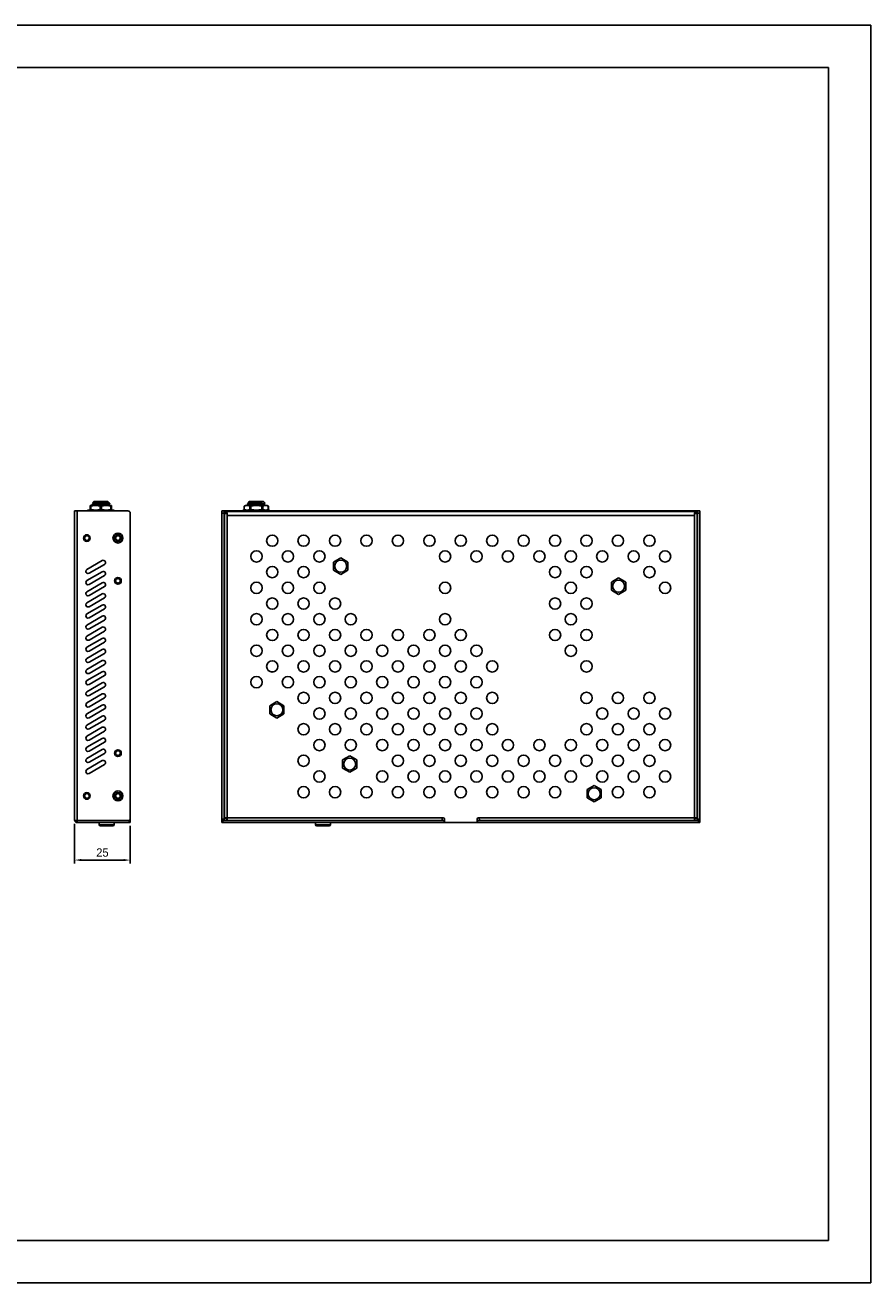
# Model space of a CAD drawing. Header units: millimetres. Extents: x 0 to 800, y 0 to 566.
# Tile 5 of 5: x 419 to 800, y 0 to 566. Entities that reach past the tile are written whole.
import ezdxf

# ---------------------------------------------------------------- set-up
doc = ezdxf.new("R2010")
doc.units = ezdxf.units.MM
doc.layers.add('标注', color=7, linetype='Continuous')
doc.dimstyles.get("Standard").update_dxf_attribs({"dimscale": 1.5, "dimtxt": 2.5, "dimasz": 2, "dimexe": 1, "dimexo": 1, "dimgap": 1, "dimtad": 1, "dimtoh": 1, "dimdsep": 46, "dimtxsty": 'Standard', "dimcen": 0, "dimclrd": 3, "dimclre": 3, "dimadec": 0, "dimazin": 0, "dimtp": 0.01, "dimtm": 0.01, "dimtfac": 1, "dimtofl": 0, "dimtmove": 0, "dimatfit": 3, "dimfxl": 0, "dimtolj": 1, "dimarcsym": 0})

# ---------------------------------------------------------------- blocks, each defined once
blk = doc.blocks.new('*D3')
at = {"layer": 'Defpoints', "color": 0}
for p in [(441.75, 208.01), (466.75, 207.01), (466.75, 190.17)]:
    blk.add_point(p, dxfattribs=at)
at = {"layer": '标注', "color": 3, "lineweight": -2}
for p, q in [((441.75, 206.51), (441.75, 188.67)), ((466.75, 205.51), (466.75, 188.67)), ((444.75, 190.17), (463.75, 190.17))]:
    blk.add_line(p, q, dxfattribs=at)
at = {"layer": '标注', "color": 3}
for points in [[(444.75, 190.67), (444.75, 189.67), (441.75, 190.17)], [(463.75, 190.67), (463.75, 189.67), (466.75, 190.17)]]:
    blk.add_solid(points, dxfattribs=at)
at = {"layer": '标注', "color": 0, "insert": (454.25, 193.54), "char_height": 3.75, "attachment_point": 5}
blk.add_mtext('\\A1;25', dxfattribs=at)

msp = doc.modelspace()

# ---------------------------------------------------------------- linework, layer by layer
at = {"linetype": 'Continuous'}
for p, q in [((0, 565.714), (800, 565.714)), ((800, 0), (800, 565.714)), ((19.048, 546.667), (780.952, 546.667)), ((780.952, 19.048), (780.952, 546.667)), ((19.048, 19.048), (780.952, 19.048)), ((0, 0), (800, 0))]:
    msp.add_line(p, q, dxfattribs=at)
at = {"color": 7, "linetype": 'Continuous'}
for p, q in [((450.352, 351.413), (449.814, 350.875)), ((449.814, 350.875), (449.818, 350.863)), ((449.818, 350.863), (450.23, 350.624)), ((450.352, 351.413), (456.752, 351.413)), ((453.473, 350.79), (453.547, 350.794)), ((453.547, 350.794), (453.622, 350.798)), ((456.752, 351.413), (456.895, 351.271)), ((456.87, 351.107), (456.87, 351.247)), ((457.257, 350.893), (456.875, 351.115)), ((456.895, 351.271), (456.89, 351.258)), ((457.316, 350.85), (457.257, 350.893)), ((457.552, 350.613), (457.316, 350.85)), ((520.198, 350.815), (519.513, 350.418)), ((519.958, 351.073), (520.298, 351.413)), ((519.958, 351.073), (519.962, 351.061)), ((519.962, 351.061), (520.175, 350.937)), ((520.18, 350.944), (520.18, 350.805)), ((520.298, 351.413), (526.698, 351.413)), ((526.19, 351.295), (524.132, 351.295)), ((527.434, 350.677), (526.698, 351.413)), ((441.752, 347.213), (441.752, 208.013)), ((465.752, 347.213), (441.752, 347.213)), ((442.952, 347.213), (442.952, 208.013)), ((447.552, 347.213), (447.552, 347.613)), ((447.552, 347.613), (459.552, 347.613)), ((448.81, 349.613), (448.752, 349.61)), ((448.752, 347.616), (448.752, 349.61)), ((448.81, 349.613), (458.295, 349.613)), ((449.002, 349.406), (449.002, 347.821)), ((449.552, 349.776), (449.552, 350.088)), ((449.552, 349.776), (449.567, 349.759)), ((450.252, 350.502), (449.567, 350.105)), ((449.567, 349.759), (449.818, 349.613)), ((450.234, 350.632), (450.234, 350.492)), ((450.252, 350.502), (450.258, 350.506)), ((452.555, 349.634), (452.877, 349.654)), ((452.877, 349.654), (454.231, 349.735)), ((453.302, 349.406), (453.302, 347.821)), ((453.802, 349.406), (453.802, 347.821)), ((454.231, 349.735), (454.558, 349.756)), ((456.853, 349.986), (457.538, 350.384)), ((456.87, 349.857), (456.87, 349.997)), ((457.308, 349.613), (456.875, 349.865)), ((457.552, 350.613), (457.058, 350.613)), ((457.552, 350.401), (457.538, 350.384)), ((457.552, 350.401), (457.552, 350.613)), ((458.102, 349.406), (458.102, 347.821)), ((458.295, 349.613), (458.353, 349.61)), ((458.352, 349.61), (458.352, 347.616)), ((459.552, 347.213), (459.552, 347.613)), ((466.752, 208.513), (466.752, 346.213)), ((507.998, 208.013), (507.998, 347.213)), ((507.998, 347.213), (517.498, 347.213)), ((508.998, 346.213), (507.998, 346.213)), ((508.998, 208.013), (508.998, 347.213)), ((509.198, 347.213), (509.198, 347.013)), ((509.198, 347.013), (509.198, 346.013)), ((509.198, 347.013), (721.798, 347.013)), ((509.198, 208.013), (509.198, 346.013)), ((509.198, 346.013), (510.398, 346.013)), ((510.398, 345.213), (510.398, 346.394)), ((510.398, 209.213), (510.398, 345.213)), ((510.398, 345.213), (720.598, 345.213)), ((517.498, 347.013), (517.498, 347.613)), ((517.498, 347.613), (529.498, 347.613)), ((518.033, 349.367), (518.033, 347.859)), ((518.1, 349.406), (518.1, 347.821)), ((518.755, 349.613), (528.24, 349.613)), ((519.498, 350.401), (519.513, 350.418)), ((519.498, 350.088), (519.498, 350.401)), ((519.498, 350.088), (519.513, 350.071)), ((519.513, 350.071), (520.175, 349.687)), ((520.18, 349.694), (520.18, 349.613)), ((520.582, 349.406), (520.582, 347.821)), ((521.015, 349.406), (521.015, 347.821)), ((527.003, 350.613), (521.571, 350.613)), ((522.478, 349.795), (522.815, 349.816)), ((522.815, 349.816), (522.995, 349.827)), ((522.995, 349.827), (524.103, 349.893)), ((524.103, 349.893), (524.159, 349.897)), ((524.159, 349.897), (524.498, 349.918)), ((525.981, 349.406), (525.981, 347.821)), ((526.414, 349.406), (526.414, 347.821)), ((526.798, 350.299), (527.431, 350.666)), ((526.816, 350.169), (526.816, 350.309)), ((527.483, 349.793), (526.82, 350.177)), ((527.435, 350.676), (527.431, 350.666)), ((527.498, 349.776), (527.483, 349.793)), ((527.498, 349.613), (527.498, 349.776)), ((527.498, 349.776), (527.498, 349.773)), ((528.896, 349.406), (528.896, 347.821)), ((528.963, 349.367), (528.963, 347.859)), ((529.498, 347.013), (529.498, 347.613)), ((529.498, 347.213), (722.998, 347.213)), ((720.598, 346.394), (720.598, 345.213)), ((721.798, 346.013), (720.598, 346.013)), ((720.598, 345.213), (720.598, 209.213)), ((721.798, 347.013), (721.798, 347.213)), ((721.798, 347.013), (721.798, 346.013)), ((721.798, 208.013), (721.798, 346.013)), ((721.998, 208.013), (721.998, 347.213)), ((721.998, 346.213), (722.998, 346.213)), ((722.998, 347.213), (722.998, 208.013)), ((447.252, 336.513), (447.252, 336.063)), ((447.252, 333.513), (447.252, 333.963)), ((461.252, 336.513), (461.252, 336.063)), ((461.252, 333.513), (461.252, 333.963)), ((454.181, 324.879), (447.252, 320.879)), ((448.252, 319.147), (455.181, 323.147)), ((561.498, 326.058), (558.298, 324.211)), ((558.298, 324.211), (558.298, 320.516)), ((564.698, 324.211), (561.498, 326.058)), ((564.698, 320.516), (564.698, 324.211)), ((454.181, 319.879), (447.252, 315.879)), ((448.252, 314.147), (455.181, 318.147)), ((461.252, 317.263), (461.252, 316.813)), ((558.298, 320.516), (561.498, 318.668)), ((561.498, 318.668), (564.698, 320.516)), ((686.498, 317.058), (683.298, 315.211)), ((689.698, 315.211), (686.498, 317.058)), ((454.181, 314.879), (447.252, 310.879)), ((448.252, 309.147), (455.181, 313.147)), ((461.252, 314.263), (461.252, 314.713)), ((683.298, 315.211), (683.298, 311.516)), ((683.298, 311.516), (686.498, 309.668)), ((686.498, 309.668), (689.698, 311.516)), ((689.698, 311.516), (689.698, 315.211)), ((454.181, 309.879), (447.252, 305.879)), ((448.252, 304.147), (455.181, 308.147)), ((454.181, 304.879), (447.252, 300.879)), ((454.181, 299.879), (447.252, 295.879)), ((448.252, 299.147), (455.181, 303.147)), ((454.181, 294.879), (447.252, 290.879)), ((448.252, 294.147), (455.181, 298.147)), ((454.181, 289.879), (447.252, 285.879)), ((448.252, 289.147), (455.181, 293.147)), ((454.181, 284.879), (447.252, 280.879)), ((448.252, 284.147), (455.181, 288.147)), ((448.252, 279.147), (455.181, 283.147)), ((454.181, 279.879), (447.252, 275.879)), ((448.252, 274.147), (455.181, 278.147)), ((454.181, 274.879), (447.252, 270.879)), ((448.252, 269.147), (455.181, 273.147)), ((530.382, 274.763), (530.908, 274.763)), ((454.181, 269.879), (447.252, 265.879)), ((448.252, 264.147), (455.181, 268.147)), ((454.181, 264.879), (447.252, 260.879)), ((448.252, 259.147), (455.181, 263.147)), ((532.748, 261.458), (529.548, 259.611)), ((535.948, 259.611), (532.748, 261.458)), ((454.181, 259.879), (447.252, 255.879)), ((454.181, 254.879), (447.252, 250.879)), ((448.252, 254.147), (455.181, 258.147)), ((529.548, 259.611), (529.548, 255.916)), ((529.548, 255.916), (532.748, 254.068)), ((532.748, 254.068), (535.948, 255.916)), ((535.948, 255.916), (535.948, 259.611)), ((454.181, 249.879), (447.252, 245.879)), ((448.252, 249.147), (455.181, 253.147)), ((454.181, 244.879), (447.252, 240.879)), ((448.252, 244.147), (455.181, 248.147)), ((454.181, 239.879), (447.252, 235.879)), ((448.252, 239.147), (455.181, 243.147)), ((448.252, 234.147), (455.181, 238.147)), ((461.252, 239.763), (461.252, 239.313)), ((454.181, 234.879), (447.252, 230.879)), ((448.252, 229.147), (455.181, 233.147)), ((461.252, 236.763), (461.252, 237.213)), ((565.498, 237.058), (562.298, 235.211)), ((562.298, 235.211), (562.298, 231.516)), ((568.698, 235.211), (565.498, 237.058)), ((568.698, 231.516), (568.698, 235.211)), ((451.051, 230.763), (450.952, 230.763)), ((562.298, 231.516), (565.498, 229.668)), ((565.498, 229.668), (568.698, 231.516)), ((675.498, 223.708), (672.298, 221.861)), ((672.298, 221.861), (672.298, 218.166)), ((678.698, 221.861), (675.498, 223.708)), ((678.698, 218.166), (678.698, 221.861)), ((447.252, 220.513), (447.252, 220.063)), ((447.252, 217.513), (447.252, 217.963)), ((461.252, 220.513), (461.252, 220.063)), ((461.252, 217.513), (461.252, 217.963)), ((627.181, 220.173), (627.348, 220.173)), ((627.348, 219.973), (627.213, 219.973)), ((627.348, 219.973), (627.348, 220.173)), ((672.298, 218.166), (675.498, 216.318)), ((675.498, 216.318), (678.698, 218.166)), ((441.752, 208.013), (466.252, 208.013)), ((442.46, 208.013), (441.841, 207.761)), ((442.952, 207.013), (442.952, 208.013)), ((442.952, 207.013), (466.752, 207.013)), ((452.822, 206.013), (452.822, 207.013)), ((452.822, 206.013), (459.482, 206.013)), ((453.322, 205.513), (458.982, 205.513)), ((459.482, 206.013), (459.482, 207.013)), ((466.252, 208.013), (466.752, 208.013)), ((466.252, 208.013), (466.252, 207.013)), ((466.752, 208.013), (466.752, 208.513)), ((466.752, 208.013), (466.752, 207.013)), ((508.998, 208.513), (507.998, 208.513)), ((507.998, 208.013), (507.998, 207.013)), ((507.998, 208.013), (608.098, 208.013)), ((608.098, 207.013), (507.998, 207.013)), ((508.498, 208.013), (508.498, 207.013)), ((509.198, 209.213), (510.398, 209.213)), ((510.198, 209.013), (509.198, 209.013)), ((510.198, 208.013), (510.198, 209.213)), ((510.198, 208.213), (510.398, 208.213)), ((510.398, 208.013), (510.398, 209.213)), ((510.398, 209.213), (607.598, 209.213)), ((550.168, 206.013), (550.168, 207.013)), ((550.168, 206.013), (556.828, 206.013)), ((550.668, 205.513), (556.328, 205.513)), ((556.828, 206.013), (556.828, 207.013)), ((607.098, 208.013), (607.098, 208.227)), ((607.998, 207.013), (607.998, 208.013)), ((608.098, 207.013), (608.098, 208.713)), ((608.098, 207.013), (622.898, 207.013)), ((622.898, 207.013), (622.898, 208.713)), ((622.898, 208.013), (722.998, 208.013)), ((722.998, 207.013), (622.898, 207.013)), ((622.998, 207.013), (622.998, 208.013)), ((623.398, 209.213), (720.598, 209.213)), ((623.898, 208.013), (623.898, 208.227)), ((721.798, 209.213), (720.598, 209.213)), ((720.598, 208.013), (720.598, 209.213)), ((720.598, 208.213), (720.798, 208.213)), ((720.798, 208.013), (720.798, 209.213)), ((720.798, 209.013), (721.798, 209.013)), ((721.998, 208.513), (722.998, 208.513)), ((722.498, 208.013), (722.498, 207.013)), ((722.998, 208.013), (722.998, 207.013))]:
    msp.add_line(p, q, dxfattribs=at)
for centre, radius in [((447.252, 335.013), 1.5), ((447.252, 335.013), 1.05), ((461.252, 335.013), 2.25), ((461.252, 335.013), 1.5), ((461.252, 335.013), 1.05), ((530.645, 333.832), 2.542), ((544.787, 333.832), 2.542), ((558.929, 333.832), 2.542), ((573.071, 333.832), 2.542), ((587.214, 333.832), 2.542), ((601.356, 333.832), 2.542), ((615.498, 333.832), 2.542), ((629.64, 333.832), 2.542), ((643.782, 333.832), 2.542), ((657.924, 333.832), 2.542), ((672.066, 333.832), 2.542), ((686.209, 333.832), 2.542), ((700.351, 333.832), 2.542), ((523.574, 326.761), 2.542), ((537.716, 326.761), 2.542), ((551.858, 326.761), 2.542), ((608.427, 326.761), 2.542), ((622.569, 326.761), 2.542), ((636.711, 326.761), 2.542), ((650.853, 326.761), 2.542), ((664.995, 326.761), 2.542), ((679.138, 326.761), 2.542), ((693.28, 326.761), 2.542), ((707.422, 326.761), 2.542), ((561.498, 322.363), 2.7), ((461.252, 315.763), 1.5), ((461.252, 315.763), 1.05), ((530.645, 319.69), 2.542), ((544.787, 319.69), 2.542), ((657.924, 319.69), 2.542), ((672.066, 319.69), 2.542), ((700.351, 319.69), 2.542), ((523.574, 312.618), 2.542), ((537.716, 312.618), 2.542), ((551.858, 312.618), 2.542), ((608.427, 312.618), 2.542), ((664.995, 312.618), 2.542), ((686.498, 313.363), 2.7), ((707.422, 312.618), 2.542), ((530.645, 305.547), 2.542), ((544.787, 305.547), 2.542), ((558.929, 305.547), 2.542), ((657.924, 305.547), 2.542), ((672.066, 305.547), 2.542), ((523.574, 298.476), 2.542), ((537.716, 298.476), 2.542), ((551.858, 298.476), 2.542), ((566, 298.476), 2.542), ((608.427, 298.476), 2.542), ((664.995, 298.476), 2.542), ((530.645, 291.405), 2.542), ((544.787, 291.405), 2.542), ((558.929, 291.405), 2.542), ((573.071, 291.405), 2.542), ((587.214, 291.405), 2.542), ((601.356, 291.405), 2.542), ((615.498, 291.405), 2.542), ((657.924, 291.405), 2.542), ((672.066, 291.405), 2.542), ((523.574, 284.334), 2.542), ((537.716, 284.334), 2.542), ((551.858, 284.334), 2.542), ((566, 284.334), 2.542), ((580.143, 284.334), 2.542), ((594.285, 284.334), 2.542), ((608.427, 284.334), 2.542), ((622.569, 284.334), 2.542), ((664.995, 284.334), 2.542), ((530.645, 277.263), 2.542), ((544.787, 277.263), 2.542), ((558.929, 277.263), 2.542), ((573.071, 277.263), 2.542), ((587.214, 277.263), 2.542), ((601.356, 277.263), 2.542), ((615.498, 277.263), 2.542), ((629.64, 277.263), 2.542), ((672.066, 277.263), 2.542), ((523.574, 270.192), 2.542), ((537.716, 270.192), 2.542), ((551.858, 270.192), 2.542), ((566, 270.192), 2.542), ((580.143, 270.192), 2.542), ((594.285, 270.192), 2.542), ((608.427, 270.192), 2.542), ((622.569, 270.192), 2.542), ((532.748, 257.763), 2.7), ((544.787, 263.121), 2.542), ((558.929, 263.121), 2.542), ((573.071, 263.121), 2.542), ((587.214, 263.121), 2.542), ((601.356, 263.121), 2.542), ((615.498, 263.121), 2.542), ((629.64, 263.121), 2.542), ((672.066, 263.121), 2.542), ((686.209, 263.121), 2.542), ((700.351, 263.121), 2.542), ((551.858, 256.05), 2.542), ((566, 256.05), 2.542), ((580.143, 256.05), 2.542), ((594.285, 256.05), 2.542), ((608.427, 256.05), 2.542), ((622.569, 256.05), 2.542), ((679.138, 256.05), 2.542), ((693.28, 256.05), 2.542), ((707.422, 256.05), 2.542), ((544.787, 248.979), 2.542), ((558.929, 248.979), 2.542), ((573.071, 248.979), 2.542), ((587.214, 248.979), 2.542), ((601.356, 248.979), 2.542), ((615.498, 248.979), 2.542), ((629.64, 248.979), 2.542), ((672.066, 248.979), 2.542), ((686.209, 248.979), 2.542), ((700.351, 248.979), 2.542), ((551.858, 241.908), 2.542), ((566, 241.908), 2.542), ((580.143, 241.908), 2.542), ((594.285, 241.908), 2.542), ((608.427, 241.908), 2.542), ((622.569, 241.908), 2.542), ((636.711, 241.908), 2.542), ((650.853, 241.908), 2.542), ((664.995, 241.908), 2.542), ((679.138, 241.908), 2.542), ((693.28, 241.908), 2.542), ((707.422, 241.908), 2.542), ((461.252, 238.263), 1.5), ((461.252, 238.263), 1.05), ((544.787, 234.837), 2.542), ((565.498, 233.363), 2.7), ((587.214, 234.837), 2.542), ((601.356, 234.837), 2.542), ((615.498, 234.837), 2.542), ((629.64, 234.837), 2.542), ((643.782, 234.837), 2.542), ((657.924, 234.837), 2.542), ((672.066, 234.837), 2.542), ((686.209, 234.837), 2.542), ((700.351, 234.837), 2.542), ((551.858, 227.766), 2.542), ((580.143, 227.766), 2.542), ((594.285, 227.766), 2.542), ((608.427, 227.766), 2.542), ((622.569, 227.766), 2.542), ((636.711, 227.766), 2.542), ((650.853, 227.766), 2.542), ((664.995, 227.766), 2.542), ((679.138, 227.766), 2.542), ((693.28, 227.766), 2.542), ((707.422, 227.766), 2.542), ((461.252, 219.013), 2.25), ((544.787, 220.695), 2.542), ((558.929, 220.695), 2.542), ((573.071, 220.695), 2.542), ((587.214, 220.695), 2.542), ((601.356, 220.695), 2.542), ((615.498, 220.695), 2.542), ((629.64, 220.695), 2.542), ((643.782, 220.695), 2.542), ((657.924, 220.695), 2.542), ((675.498, 220.013), 2.7), ((686.209, 220.695), 2.542), ((700.351, 220.695), 2.542), ((447.252, 219.013), 1.5), ((447.252, 219.013), 1.05), ((461.252, 219.013), 1.5), ((461.252, 219.013), 1.05)]:
    msp.add_circle(centre, radius, dxfattribs=at)
for centre, radius, start, end in [((449.823, 350.866), 0.0126, 132.63152, 134.97453), ((460.5, 223.031), 126.852, 93.59114, 93.73532), ((465.752, 346.213), 1, 0, 90), ((519.035, 347.85), 1.818, 121.02276, 123.46197), ((519.245, 347.347), 2.356, 119.44526, 120.97293), ((519.248, 349.884), 2.361, 239.02859, 240.55323), ((519.047, 349.395), 1.84, 236.55283, 238.96217), ((519.035, 349.376), 1.818, 236.53803, 238.97724), ((519.203, 347.42), 2.271, 119.07083, 119.43794), ((519.203, 349.806), 2.271, 240.56206, 240.92917), ((518.944, 348.006), 1.638, 116.24645, 121.09022), ((518.96, 349.251), 1.672, 238.95928, 243.70376), ((518.944, 349.22), 1.638, 238.90978, 243.75355), ((518.878, 348.14), 1.488, 112.65315, 116.25617), ((518.886, 349.103), 1.507, 243.76665, 247.32403), ((518.878, 349.086), 1.488, 243.74383, 247.34685), ((518.837, 348.239), 1.381, 108.43865, 112.68075), ((518.843, 349.003), 1.397, 247.34491, 251.53569), ((518.837, 348.987), 1.381, 247.31925, 251.56135), ((518.809, 348.327), 1.289, 103.3921, 108.4675), ((518.813, 348.913), 1.303, 251.55955, 256.58085), ((518.809, 348.9), 1.289, 251.5325, 256.6079), ((518.797, 348.375), 1.239, 100.17048, 103.38661), ((518.797, 348.851), 1.239, 256.61339, 259.82952), ((518.79, 348.413), 1.2, 91.67228, 100.17707), ((518.79, 348.813), 1.2, 259.82293, 268.32772), ((519.794, 347.734), 1.86, 77.59095, 80.39395), ((526.745, 350.391), 0.107, 297.44262, 300.08388), ((528.205, 348.413), 1.2, 79.82293, 88.32772), ((528.205, 348.813), 1.2, 271.67228, 280.17707), ((528.199, 348.375), 1.239, 76.61339, 79.82952), ((528.199, 348.851), 1.239, 280.17048, 283.38661), ((528.187, 348.327), 1.289, 71.5325, 76.6079), ((528.183, 348.913), 1.303, 283.41915, 288.44045), ((528.187, 348.9), 1.289, 283.3921, 288.4675), ((528.159, 348.239), 1.381, 67.31925, 71.56135), ((528.153, 349.003), 1.397, 288.46431, 292.65509), ((528.159, 348.987), 1.381, 288.43865, 292.68075), ((528.118, 348.14), 1.488, 63.74383, 67.34685), ((528.11, 349.103), 1.507, 292.67597, 296.23335), ((528.118, 349.086), 1.488, 292.65315, 296.25617), ((528.052, 348.006), 1.638, 58.90949, 63.75355), ((528.036, 349.251), 1.672, 296.29624, 301.04072), ((527.759, 347.362), 2.339, 59.02267, 60.91825), ((527.749, 349.882), 2.359, 299.08998, 300.9691), ((527.961, 347.85), 1.818, 56.53803, 58.97696), ((527.949, 349.395), 1.84, 301.03783, 303.44717), ((454.681, 324.013), 1, 300, 120), ((447.752, 320.013), 1, 120, 300), ((454.681, 319.013), 1, 300, 120), ((447.752, 315.013), 1, 120, 300), ((454.681, 314.013), 1, 300, 120), ((447.752, 310.013), 1, 120, 300), ((447.752, 305.013), 1, 120, 300), ((454.681, 309.013), 1, 300, 120), ((447.752, 300.013), 1, 120, 300), ((454.681, 304.013), 1, 300, 120), ((454.681, 299.013), 1, 300, 120), ((447.752, 295.013), 1, 120, 300), ((454.681, 294.013), 1, 300, 120), ((447.752, 290.013), 1, 120, 300), ((454.681, 289.013), 1, 300, 120), ((447.752, 285.013), 1, 120, 300), ((454.681, 284.013), 1, 300, 120), ((447.752, 280.013), 1, 120, 300), ((454.681, 279.013), 1, 300, 120), ((447.752, 275.013), 1, 120, 300), ((454.681, 274.013), 1, 300, 120), ((447.752, 270.013), 1, 120, 300), ((454.681, 269.013), 1, 300, 120), ((447.752, 265.013), 1, 120, 300), ((447.752, 260.013), 1, 120, 300), ((454.681, 264.013), 1, 300, 120), ((447.752, 255.013), 1, 120, 300), ((454.681, 259.013), 1, 300, 120), ((454.681, 254.013), 1, 300, 120), ((447.752, 250.013), 1, 120, 300), ((454.681, 249.013), 1, 300, 120), ((447.752, 245.013), 1, 120, 300), ((454.681, 244.013), 1, 300, 120), ((447.752, 240.013), 1, 120, 300), ((454.681, 239.013), 1, 300, 120), ((447.752, 235.013), 1, 120, 300), ((454.681, 234.013), 1, 300, 120), ((447.752, 230.013), 1, 120, 300), ((442.952, 208.213), 1.2, 189.55613, 270), ((453.322, 206.013), 0.5, 180, 270), ((458.982, 206.013), 0.5, 270, 0), ((466.252, 208.513), 0.5, 270, 0), ((507.116, 219.482), 11.534, 279.39061, 280.39916), ((550.668, 206.013), 0.5, 180, 270), ((556.328, 206.013), 0.5, 270, 0), ((607.598, 208.713), 0.5, 0, 90), ((623.398, 208.713), 0.5, 90, 180), ((723.853, 219.332), 11.381, 259.59616, 260.6931)]:
    msp.add_arc(centre, radius, start, end, dxfattribs=at)
for points, knots in [([(456.765, 351.231), (456.689, 351.22), (456.501, 351.204), (456.007, 351.17), (455.2, 351.134), (454.089, 351.091), (453.083, 351.056), (452.273, 351.027), (451.706, 351.005), (451.192, 350.984), (450.745, 350.963), (450.421, 350.944), (450.204, 350.929), (450.077, 350.919), (449.975, 350.908), (449.898, 350.898), (449.848, 350.888), (449.821, 350.881), (449.814, 350.875)], [0, 0, 0, 0, 0.0330813, 0.0809072, 0.2137476, 0.3806931, 0.560179, 0.6475925, 0.7298566, 0.8045155, 0.8693997, 0.9226216, 0.9443951, 0.962744, 0.9775274, 0.9886687, 0.9961424, 1, 1, 1, 1]), ([(450.234, 350.632), (450.234, 350.64), (450.257, 350.658), (450.3, 350.672), (450.374, 350.691), (450.524, 350.717), (450.778, 350.749), (451.153, 350.785), (451.611, 350.821), (452.138, 350.857), (452.715, 350.894), (453.32, 350.93), (453.934, 350.967), (454.534, 351.004), (455.1, 351.04), (455.612, 351.077), (456.052, 351.113), (456.404, 351.149), (456.637, 351.179), (456.77, 351.207), (456.818, 351.221), (456.837, 351.229)], [0, 0, 0, 0, 0.0035684, 0.0107054, 0.0219165, 0.0372529, 0.0798602, 0.1371643, 0.2072262, 0.2876196, 0.3755373, 0.4679235, 0.5615442, 0.6531329, 0.7394935, 0.8176145, 0.8847694, 0.9386616, 0.9774383, 0.9907821, 1, 1, 1, 1]), ([(450.258, 350.506), (450.273, 350.513), (450.314, 350.526), (450.429, 350.553), (450.634, 350.582), (450.948, 350.616), (451.344, 350.65), (451.81, 350.685), (452.528, 350.733), (453.088, 350.767), (453.473, 350.79)], [0, 0, 0, 0, 0.0159271, 0.0394901, 0.1093855, 0.2080306, 0.3324226, 0.4786809, 0.6422095, 1, 1, 1, 1]), ([(453.622, 350.798), (453.834, 350.811), (454.25, 350.836), (454.854, 350.874), (455.408, 350.912), (455.894, 350.949), (456.291, 350.986), (456.561, 351.019), (456.722, 351.046), (456.8, 351.065), (456.847, 351.08), (456.87, 351.099), (456.87, 351.107)], [0, 0, 0, 0, 0.1949458, 0.3818395, 0.5537066, 0.7041866, 0.8276474, 0.9196767, 0.9528059, 0.9770514, 0.9924473, 1, 1, 1, 1]), ([(456.858, 351.247), (456.852, 351.246), (456.821, 351.239), (456.79, 351.234), (456.765, 351.231)], [0, 0, 0, 0, 0.1963544, 1, 1, 1, 1]), ([(456.881, 351.254), (456.879, 351.253), (456.872, 351.251), (456.864, 351.249), (456.858, 351.247)], [0, 0, 0, 0, 0.213366, 1, 1, 1, 1]), ([(457.058, 350.613), (457.111, 350.63), (457.183, 350.654), (457.267, 350.697), (457.316, 350.73), (457.36, 350.787), (457.332, 350.834), (457.316, 350.85)], [0, 0, 0, 0, 0.3997644, 0.5517204, 0.672864, 0.8387834, 1, 1, 1, 1]), ([(523.498, 351.271), (523.274, 351.262), (522.832, 351.246), (522.189, 351.221), (521.592, 351.197), (521.066, 351.173), (520.681, 351.152), (520.423, 351.134), (520.271, 351.123), (520.148, 351.111), (520.056, 351.1), (519.997, 351.087), (519.965, 351.08), (519.958, 351.073)], [0, 0, 0, 0, 0.1897972, 0.3737577, 0.5440124, 0.6942001, 0.818776, 0.869948, 0.9131258, 0.9479176, 0.9740254, 0.9913509, 1, 1, 1, 1]), ([(520.18, 350.944), (520.18, 350.954), (520.212, 350.975), (520.271, 350.992), (520.372, 351.014), (520.509, 351.034), (520.682, 351.056), (520.979, 351.087), (521.422, 351.124), (522.023, 351.166), (522.695, 351.209), (523.406, 351.251), (523.89, 351.28), (524.132, 351.295)], [0, 0, 0, 0, 0.0074662, 0.0235695, 0.0491417, 0.0841014, 0.1281531, 0.1807449, 0.3090578, 0.4629027, 0.6349114, 0.8170571, 1, 1, 1, 1]), ([(520.198, 350.815), (520.225, 350.831), (520.31, 350.851), (520.471, 350.88), (520.701, 350.908), (520.994, 350.938), (521.344, 350.967), (521.9, 351.008), (522.669, 351.057), (523.63, 351.115), (524.58, 351.172), (525.432, 351.229), (525.957, 351.271), (526.19, 351.295)], [0, 0, 0, 0, 0.0156127, 0.0429894, 0.0817314, 0.131063, 0.1898557, 0.2568411, 0.4091031, 0.5741815, 0.7371996, 0.8835439, 1, 1, 1, 1]), ([(521.571, 350.613), (522.004, 350.668), (522.877, 350.772), (524.139, 350.928), (525.124, 351.068), (525.79, 351.192), (526.069, 351.259), (526.19, 351.295)], [0, 0, 0, 0, 0.2804605, 0.5646632, 0.8165278, 0.9189347, 1, 1, 1, 1]), ([(524.132, 351.295), (524.08, 351.293), (523.868, 351.285), (523.657, 351.277), (523.498, 351.271)], [0, 0, 0, 0, 0.2472437, 1, 1, 1, 1]), ([(448.752, 349.406), (448.752, 349.4), (448.755, 349.388), (448.77, 349.375), (448.792, 349.368), (448.822, 349.366), (448.859, 349.369), (448.92, 349.381), (448.969, 349.395), (449.002, 349.406)], [0, 0, 0, 0, 0.0607974, 0.1250005, 0.2068681, 0.3142385, 0.4492577, 0.6108362, 1, 1, 1, 1]), ([(449.002, 347.821), (448.969, 347.831), (448.92, 347.846), (448.859, 347.857), (448.822, 347.86), (448.792, 347.858), (448.77, 347.851), (448.755, 347.838), (448.752, 347.826), (448.752, 347.821)], [0, 0, 0, 0, 0.3892155, 0.5507743, 0.6858065, 0.7931428, 0.8750051, 0.9391782, 1, 1, 1, 1]), ([(453.302, 349.406), (453.13, 349.461), (452.775, 349.541), (452.235, 349.593), (451.694, 349.608), (451.153, 349.611), (450.612, 349.608), (450.07, 349.593), (449.53, 349.541), (449.175, 349.461), (449.002, 349.406)], [0, 0, 0, 0, 0.125509, 0.2504206, 0.3752042, 0.4999743, 0.6247445, 0.7495317, 0.8744556, 1, 1, 1, 1]), ([(449.002, 347.821), (449.175, 347.765), (449.53, 347.685), (450.07, 347.633), (450.612, 347.618), (451.152, 347.615), (451.693, 347.618), (452.234, 347.633), (452.775, 347.685), (453.13, 347.765), (453.302, 347.821)], [0, 0, 0, 0, 0.1255421, 0.2504602, 0.375239, 0.4999995, 0.62476, 0.7495388, 0.874457, 1, 1, 1, 1]), ([(457.459, 350.358), (457.387, 350.341), (457.198, 350.315), (456.858, 350.28), (456.407, 350.245), (455.862, 350.21), (455.239, 350.174), (454.561, 350.139), (453.848, 350.103), (453.126, 350.067), (452.418, 350.031), (451.748, 349.996), (451.138, 349.96), (450.608, 349.925), (450.226, 349.894), (449.973, 349.868), (449.827, 349.85), (449.713, 349.833), (449.628, 349.815), (449.579, 349.801), (449.552, 349.784), (449.552, 349.776)], [0, 0, 0, 0, 0.0282221, 0.0717631, 0.1292945, 0.1989052, 0.2783037, 0.3648544, 0.4556768, 0.5477551, 0.6380257, 0.7234856, 0.801295, 0.8688802, 0.9239882, 0.9462946, 0.9648556, 0.9795085, 0.9901826, 0.9968886, 1, 1, 1, 1]), ([(449.552, 350.088), (449.552, 350.09), (449.554, 350.097), (449.562, 350.102), (449.567, 350.105)], [0, 0, 0, 0, 0.1879917, 1, 1, 1, 1]), ([(449.567, 350.105), (449.58, 350.112), (449.615, 350.124), (449.717, 350.148), (449.907, 350.174), (450.202, 350.204), (450.582, 350.235), (451.037, 350.266), (451.556, 350.297), (452.126, 350.328), (452.944, 350.371), (453.98, 350.422), (455.164, 350.482), (456.185, 350.541), (456.798, 350.586), (457.058, 350.613)], [0, 0, 0, 0, 0.0057428, 0.0146681, 0.0421054, 0.0818974, 0.1330438, 0.1943159, 0.2641309, 0.3407603, 0.4222351, 0.5914469, 0.7547205, 0.8956232, 1, 1, 1, 1]), ([(453.302, 349.406), (453.321, 349.4), (453.403, 349.377), (453.488, 349.367), (453.552, 349.367)], [0, 0, 0, 0, 0.2361224, 1, 1, 1, 1]), ([(453.552, 347.859), (453.53, 347.859), (453.446, 347.856), (453.362, 347.84), (453.302, 347.821)], [0, 0, 0, 0, 0.2608987, 1, 1, 1, 1]), ([(453.552, 349.367), (453.575, 349.367), (453.659, 349.37), (453.743, 349.387), (453.802, 349.406)], [0, 0, 0, 0, 0.2608987, 1, 1, 1, 1]), ([(453.802, 347.821), (453.783, 347.827), (453.702, 347.849), (453.617, 347.859), (453.552, 347.859)], [0, 0, 0, 0, 0.2361223, 1, 1, 1, 1]), ([(458.102, 349.406), (457.93, 349.461), (457.575, 349.541), (457.034, 349.593), (456.493, 349.608), (455.952, 349.611), (455.412, 349.608), (454.87, 349.593), (454.33, 349.541), (453.975, 349.461), (453.802, 349.406)], [0, 0, 0, 0, 0.1255421, 0.2504602, 0.375239, 0.4999995, 0.62476, 0.7495388, 0.874457, 1, 1, 1, 1]), ([(453.802, 347.821), (453.975, 347.765), (454.33, 347.685), (454.87, 347.633), (455.411, 347.618), (455.952, 347.615), (456.493, 347.618), (457.034, 347.633), (457.575, 347.685), (457.93, 347.765), (458.102, 347.821)], [0, 0, 0, 0, 0.125509, 0.2504205, 0.3752041, 0.4999742, 0.6247443, 0.7495315, 0.8744554, 1, 1, 1, 1]), ([(454.558, 349.756), (454.821, 349.772), (455.307, 349.804), (455.959, 349.854), (456.404, 349.897), (456.665, 349.935), (456.762, 349.955), (456.8, 349.966)], [0, 0, 0, 0, 0.3516861, 0.6481902, 0.8691824, 0.9464659, 1, 1, 1, 1]), ([(454.678, 349.613), (454.832, 349.623), (455.129, 349.642), (455.551, 349.672), (455.927, 349.702), (456.247, 349.732), (456.504, 349.761), (456.692, 349.789), (456.806, 349.815), (456.857, 349.836), (456.87, 349.851), (456.87, 349.857)], [0, 0, 0, 0, 0.2091511, 0.4016051, 0.5728731, 0.718978, 0.8366471, 0.9231652, 0.9770818, 0.9918671, 1, 1, 1, 1]), ([(456.8, 349.966), (456.806, 349.967), (456.824, 349.973), (456.841, 349.98), (456.853, 349.986)], [0, 0, 0, 0, 0.3040452, 1, 1, 1, 1]), ([(457.538, 350.384), (457.533, 350.381), (457.508, 350.369), (457.481, 350.363), (457.459, 350.358)], [0, 0, 0, 0, 0.178829, 1, 1, 1, 1]), ([(458.102, 349.406), (458.136, 349.395), (458.185, 349.381), (458.246, 349.369), (458.283, 349.366), (458.313, 349.368), (458.335, 349.375), (458.35, 349.388), (458.352, 349.4), (458.352, 349.406)], [0, 0, 0, 0, 0.3892168, 0.5507755, 0.6858074, 0.7931432, 0.8750053, 0.9391782, 1, 1, 1, 1]), ([(458.352, 347.821), (458.352, 347.826), (458.35, 347.838), (458.335, 347.851), (458.313, 347.858), (458.283, 347.86), (458.246, 347.857), (458.185, 347.846), (458.136, 347.831), (458.102, 347.821)], [0, 0, 0, 0, 0.0607974, 0.1250003, 0.2068673, 0.3142375, 0.4492566, 0.6108356, 1, 1, 1, 1]), ([(510.398, 346.394), (510.217, 346.569), (509.864, 346.869), (509.405, 347.013), (509.198, 347.013)], [0, 0, 0, 0, 0.5482659, 1, 1, 1, 1]), ([(520.104, 349.568), (520.021, 349.582), (519.853, 349.6), (519.601, 349.609), (519.35, 349.611), (519.098, 349.609), (518.846, 349.601), (518.593, 349.576), (518.34, 349.518), (518.178, 349.449), (518.1, 349.406)], [0, 0, 0, 0, 0.1241325, 0.2477392, 0.3712654, 0.4947903, 0.6183844, 0.7424482, 0.8684729, 1, 1, 1, 1]), ([(518.1, 347.821), (518.154, 347.79), (518.266, 347.738), (518.496, 347.666), (518.673, 347.642), (518.789, 347.632)], [0, 0, 0, 0, 0.2603661, 0.5112489, 1, 1, 1, 1]), ([(518.789, 347.632), (518.864, 347.626), (519.014, 347.619), (519.24, 347.616), (519.465, 347.616), (519.69, 347.62), (519.915, 347.632), (520.141, 347.66), (520.368, 347.718), (520.512, 347.782), (520.582, 347.821)], [0, 0, 0, 0, 0.1235515, 0.2469855, 0.3704058, 0.4938444, 0.6174254, 0.7416834, 0.8681646, 1, 1, 1, 1]), ([(527.003, 350.613), (526.732, 350.585), (526.094, 350.539), (525.029, 350.477), (524.017, 350.426), (523.156, 350.384), (522.512, 350.351), (521.895, 350.319), (521.322, 350.287), (520.807, 350.255), (520.366, 350.223), (520.009, 350.191), (519.769, 350.163), (519.628, 350.14), (519.559, 350.123), (519.519, 350.111), (519.498, 350.095), (519.498, 350.088)], [0, 0, 0, 0, 0.1082824, 0.2549864, 0.4243907, 0.5119554, 0.5982749, 0.6810149, 0.7579424, 0.826967, 0.8862419, 0.9341624, 0.9694829, 0.9821208, 0.991345, 0.9971766, 1, 1, 1, 1]), ([(519.513, 350.418), (519.535, 350.43), (519.604, 350.447), (519.734, 350.471), (519.921, 350.494), (520.162, 350.518), (520.453, 350.542), (520.928, 350.575), (521.306, 350.598), (521.571, 350.613)], [0, 0, 0, 0, 0.0367976, 0.1011295, 0.1925568, 0.3099881, 0.4517221, 0.6159016, 1, 1, 1, 1]), ([(520.18, 349.694), (520.18, 349.702), (520.202, 349.72), (520.247, 349.735), (520.322, 349.754), (520.475, 349.78), (520.733, 349.813), (521.113, 349.848), (521.579, 349.885), (522.113, 349.922), (522.697, 349.959), (523.309, 349.996), (523.928, 350.033), (524.531, 350.069), (525.098, 350.106), (525.607, 350.143), (526.042, 350.179), (526.386, 350.215), (526.61, 350.246), (526.734, 350.274), (526.778, 350.288), (526.794, 350.296)], [0, 0, 0, 0, 0.003601, 0.0108457, 0.0222301, 0.0377918, 0.081042, 0.1391643, 0.2101773, 0.2915567, 0.3804275, 0.4736335, 0.5678636, 0.6597645, 0.7460803, 0.8237392, 0.8899971, 0.9425364, 0.9795341, 0.9918525, 1, 1, 1, 1]), ([(520.582, 349.406), (520.52, 349.44), (520.394, 349.498), (520.26, 349.536), (520.193, 349.55)], [0, 0, 0, 0, 0.5098489, 1, 1, 1, 1]), ([(520.377, 349.613), (520.488, 349.633), (520.759, 349.666), (521.231, 349.709), (521.82, 349.752), (522.249, 349.78), (522.478, 349.795)], [0, 0, 0, 0, 0.160379, 0.3886709, 0.6734296, 1, 1, 1, 1]), ([(520.582, 349.406), (520.607, 349.392), (520.667, 349.372), (520.771, 349.364), (520.891, 349.375), (520.973, 349.394), (521.015, 349.406)], [0, 0, 0, 0, 0.1889476, 0.4264574, 0.7031167, 1, 1, 1, 1]), ([(521.015, 347.821), (520.973, 347.832), (520.891, 347.851), (520.771, 347.863), (520.667, 347.854), (520.607, 347.834), (520.582, 347.821)], [0, 0, 0, 0, 0.2969163, 0.5735675, 0.811084, 1, 1, 1, 1]), ([(525.981, 349.406), (525.78, 349.461), (525.37, 349.541), (524.747, 349.593), (524.122, 349.608), (523.498, 349.611), (522.873, 349.608), (522.249, 349.593), (521.626, 349.541), (521.216, 349.461), (521.015, 349.406)], [0, 0, 0, 0, 0.124978, 0.2499752, 0.3749877, 0.5000005, 0.6250133, 0.7500257, 0.8750227, 1, 1, 1, 1]), ([(521.015, 347.821), (521.216, 347.765), (521.626, 347.685), (522.249, 347.633), (522.873, 347.618), (523.498, 347.615), (524.122, 347.618), (524.747, 347.633), (525.37, 347.685), (525.78, 347.765), (525.981, 347.821)], [0, 0, 0, 0, 0.1249774, 0.2499744, 0.3749868, 0.4999996, 0.6250124, 0.7500248, 0.875022, 1, 1, 1, 1]), ([(524.498, 349.918), (524.66, 349.928), (524.971, 349.948), (525.416, 349.979), (525.813, 350.01), (526.152, 350.04), (526.426, 350.071), (526.626, 350.099), (526.747, 350.127), (526.801, 350.148), (526.816, 350.163), (526.816, 350.169)], [0, 0, 0, 0, 0.2076731, 0.3995373, 0.5709076, 0.7174997, 0.8357672, 0.9229025, 0.9770999, 0.9919666, 1, 1, 1, 1]), ([(525.981, 349.406), (526.023, 349.394), (526.105, 349.375), (526.225, 349.364), (526.329, 349.372), (526.389, 349.392), (526.414, 349.406)], [0, 0, 0, 0, 0.2969169, 0.5735686, 0.8110844, 1, 1, 1, 1]), ([(526.414, 347.821), (526.389, 347.834), (526.329, 347.854), (526.225, 347.863), (526.105, 347.851), (526.023, 347.832), (525.981, 347.821)], [0, 0, 0, 0, 0.1889468, 0.4264564, 0.7031163, 1, 1, 1, 1]), ([(527.498, 349.773), (527.495, 349.762), (527.458, 349.746), (527.396, 349.729), (527.288, 349.71), (527.146, 349.691), (526.966, 349.671), (526.659, 349.643), (526.411, 349.625), (526.235, 349.613)], [0, 0, 0, 0, 0.0254006, 0.0790339, 0.1625774, 0.2758197, 0.4176452, 0.5867092, 1, 1, 1, 1]), ([(528.206, 349.594), (528.131, 349.6), (527.981, 349.607), (527.756, 349.61), (527.531, 349.61), (527.306, 349.606), (527.08, 349.595), (526.854, 349.566), (526.628, 349.508), (526.484, 349.445), (526.414, 349.406)], [0, 0, 0, 0, 0.1235511, 0.2469848, 0.370405, 0.4938434, 0.6174244, 0.7416827, 0.8681645, 1, 1, 1, 1]), ([(526.414, 347.821), (526.47, 347.789), (526.587, 347.735), (526.71, 347.698), (526.771, 347.683)], [0, 0, 0, 0, 0.5094562, 1, 1, 1, 1]), ([(526.771, 347.683), (526.944, 347.641), (527.214, 347.621), (527.57, 347.616), (527.837, 347.616), (528.104, 347.623), (528.372, 347.646), (528.641, 347.702), (528.814, 347.775), (528.896, 347.821)], [0, 0, 0, 0, 0.248256, 0.371818, 0.4953653, 0.6189558, 0.742919, 0.8686828, 1, 1, 1, 1]), ([(527.431, 350.666), (527.417, 350.658), (527.372, 350.65), (527.286, 350.636), (527.158, 350.625), (527.059, 350.617), (527.003, 350.613)], [0, 0, 0, 0, 0.1070277, 0.3110368, 0.6100564, 1, 1, 1, 1]), ([(528.896, 349.406), (528.841, 349.436), (528.73, 349.488), (528.5, 349.56), (528.323, 349.584), (528.206, 349.594)], [0, 0, 0, 0, 0.2603669, 0.5112484, 1, 1, 1, 1]), ([(528.776, 349.475), (528.792, 349.467), (528.856, 349.434), (528.918, 349.397), (528.963, 349.367)], [0, 0, 0, 0, 0.2439918, 1, 1, 1, 1]), ([(528.776, 347.752), (528.792, 347.759), (528.856, 347.792), (528.918, 347.829), (528.963, 347.859)], [0, 0, 0, 0, 0.2439918, 1, 1, 1, 1]), ([(721.798, 347.013), (721.591, 347.013), (721.132, 346.869), (720.779, 346.569), (720.598, 346.394)], [0, 0, 0, 0, 0.4517341, 1, 1, 1, 1]), ([(607.598, 209.213), (607.542, 209.213), (607.431, 209.164), (607.29, 208.992), (607.185, 208.75), (607.118, 208.476), (607.098, 208.303), (607.098, 208.227)], [0, 0, 0, 0, 0.142199, 0.2846769, 0.5601232, 0.8057093, 1, 1, 1, 1]), ([(623.398, 209.213), (623.454, 209.213), (623.565, 209.164), (623.706, 208.992), (623.811, 208.75), (623.878, 208.476), (623.898, 208.303), (623.898, 208.227)], [0, 0, 0, 0, 0.142199, 0.2846769, 0.5601232, 0.8057093, 1, 1, 1, 1])]:
    msp.add_open_spline(points, degree=3, knots=knots, dxfattribs=at)
for points in [[(456.837, 351.229), (456.842, 351.231), (456.848, 351.233), (456.853, 351.236)], [(456.89, 351.258), (456.887, 351.256), (456.884, 351.255), (456.881, 351.254)]]:
    msp.add_open_spline(points, degree=3, dxfattribs=at)

# ---------------------------------------------------------------- dimensions: what is measured, and where the dimension line sits
at = {"layer": '标注'}
dim = msp.add_linear_dim(base=(466.752, 190.166), p1=(441.752, 208.013), p2=(466.752, 207.013), dimstyle='Standard', dxfattribs=at)
dim.commit()
dim.dimension.update_dxf_attribs({"geometry": '*D3', "text_midpoint": (454.252, 193.541)})

doc.saveas('drawing.dxf')
